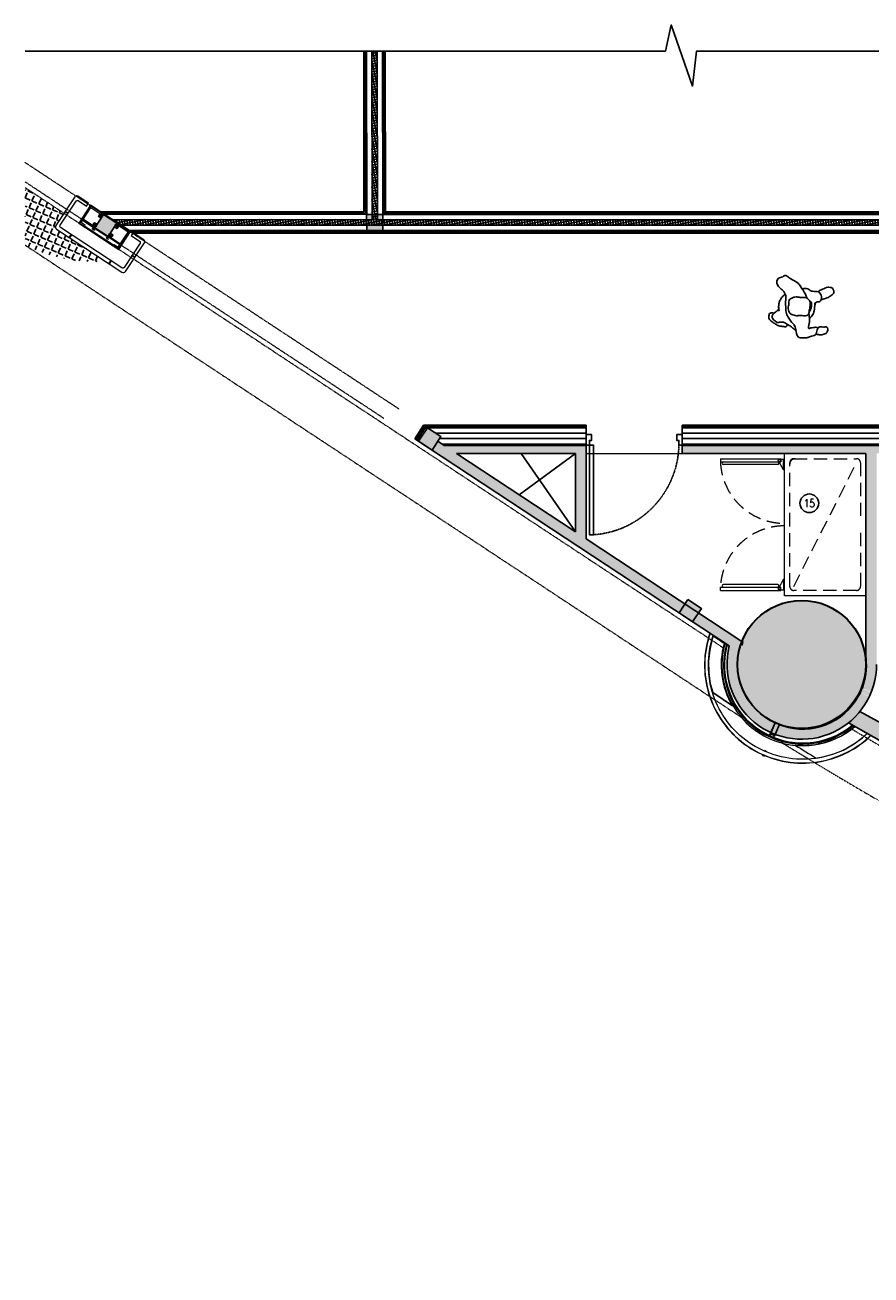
# Model space of a CAD drawing. Header units: inches. Extents: x 1703 to 137267, y -37098 to 14102.
# Tile 53 of 139: x 53009 to 60927, y 731 to 12435. Entities that reach past the tile are written whole.
import ezdxf
from ezdxf.enums import TextEntityAlignment as Align

# ---------------------------------------------------------------- set-up
doc = ezdxf.new("R2010")
doc.units = ezdxf.units.IN
doc.header["$MEASUREMENT"] = 0
for name, pattern in [('DASHED2', [0.375, 0.25, -0.125]), ('HIDDEN', [0.375, 0.25, -0.125]), ('LEVEL-F-OVERALL LAYOUT$0$HIDDEN', [0.375, 0.25, -0.125]), ('LEVEL-F-OVERALL LAYOUT$0$Hidden 2mm', [3, 2, -1]), ('LEVEL-F-OVERALL LAYOUT$0$HIDDEN2', [4.7625, 3.175, -1.5875])]:
    doc.linetypes.add(name, pattern=pattern)
for name, color, linetype, lineweight in [('1-HATCH', 8, 'Continuous', 0), ('EQ', 252, 'Continuous', 25), ('LEVEL-F-OVERALL LAYOUT$0$A-DETL', 251, 'Continuous', 15), ('LEVEL-F-OVERALL LAYOUT$0$A-EQPM', 251, 'Continuous', 5), ('LEVEL-F-OVERALL LAYOUT$0$A-WALL', 251, 'Continuous', 13), ('LEVEL-F-OVERALL LAYOUT$0$A-WALL-FULL-EXTR', 251, 'Continuous', 35), ('LEVEL-F-OVERALL LAYOUT$0$C-COLS', 251, 'Continuous', 13), ('LEVEL-F-OVERALL LAYOUT$0$electrical', 251, 'LEVEL-F-OVERALL LAYOUT$0$HIDDEN', 25), ('LEVEL-F-OVERALL LAYOUT$0$I-ANNO-DIMS', 251, 'Continuous', 18), ('LEVEL-F-OVERALL LAYOUT$0$I-ANNO-IDEN', 251, 'Continuous', 18), ('LEVEL-F-OVERALL LAYOUT$0$I-FLOR-OVHD', 251, 'LEVEL-F-OVERALL LAYOUT$0$HIDDEN', 18), ('LEVEL-F-OVERALL LAYOUT$0$I-SI COLUMNS', 251, 'Continuous', 18), ('LEVEL-F-OVERALL LAYOUT$0$I-WALL-FIXT', 251, 'Continuous', 18), ('LEVEL-F-OVERALL LAYOUT$0$ID-HIDDEN', 251, 'LEVEL-F-OVERALL LAYOUT$0$HIDDEN2', 0), ('LEVEL-F-OVERALL LAYOUT$0$P-WALL-FIXT', 251, 'Continuous', 18), ('LEVEL-F-OVERALL LAYOUT$0$TYPICAL FLOOR PLAN$0$A-DETL-MEDM', 251, 'Continuous', 20), ('PLUMBING', 4, 'Continuous', 40)]:
    doc.layers.add(name, color=color, linetype=linetype, lineweight=lineweight)
for name, color, linetype in [('AG-PEOPLE', 8, 'Continuous'), ('elevation line', 1, 'Continuous'), ('EQUIPMENT', 1, 'Continuous'), ('LEVEL-F-OVERALL LAYOUT$0$DASH1L', 251, 'LEVEL-F-OVERALL LAYOUT$0$HIDDEN'), ('LEVEL-F-OVERALL LAYOUT$0$NEW PILASTERS', 251, 'Continuous'), ('LEVEL-F-OVERALL LAYOUT$0$S-Section-Steel', 251, 'Continuous'), ('LV_CARPENTRY', 1, 'Continuous'), ('T-Tags', 140, 'Continuous')]:
    doc.layers.add(name, color=color, linetype=linetype)
doc.styles.add('SSP_Note', font='romans.shx', dxfattribs={"width": 0.8})

# ---------------------------------------------------------------- blocks, each defined once
blk = doc.blocks.new('LEVEL-F-OVERALL LAYOUT$0$A$C6C960458-flat-20')
at = {"layer": 'LEVEL-F-OVERALL LAYOUT$0$electrical'}
for points in [[(-13, 21), (-28, 38)], [(0, 27), (0, 49)], [(13, 21), (28, 38)]]:
    blk.add_lwpolyline(points, dxfattribs=at)
blk.add_lwpolyline([(-19, 0), (19, 0), (19, 7), (-19, 7)], close=True, dxfattribs=at)
blk.add_arc((0, 7, 0), 15.1, 0, 180, dxfattribs=at)
blk = doc.blocks.new('LEVEL-F-OVERALL LAYOUT$0$PILASTER TYPE-1')
at = {"layer": 'LEVEL-F-OVERALL LAYOUT$0$DASH1L'}
for points in [[(746860, -58405), (746890, -58405), (746890, -58375), (746860, -58375)], [(747070, -58405), (747040, -58405), (747040, -58375), (747070, -58375)], [(746860, -58475), (746890, -58475), (746890, -58505), (746860, -58505)], [(747070, -58475), (747040, -58475), (747040, -58505), (747070, -58505)]]:
    blk.add_lwpolyline(points, close=True, dxfattribs=at)
for points in [[(746890, -58405), (746860, -58375)], [(746860, -58405), (746890, -58375)], [(746864, -58390), (746860, -58386), (746860, -58394), (746864, -58390), (746899, -58390)], [(746875, -58401), (746871, -58405), (746879, -58405), (746875, -58401), (746875, -58365)], [(747066, -58390), (747070, -58386), (747070, -58394), (747066, -58390), (747031, -58390)], [(747040, -58405), (747070, -58375)], [(747070, -58405), (747040, -58375)], [(747055, -58401), (747059, -58405), (747051, -58405), (747055, -58401), (747055, -58365)], [(746890, -58475), (746860, -58505)], [(746860, -58475), (746890, -58505)], [(746864, -58490), (746860, -58494), (746860, -58486), (746864, -58490), (746899, -58490)], [(746875, -58479), (746871, -58475), (746879, -58475), (746875, -58479), (746875, -58511)], [(747066, -58490), (747070, -58494), (747070, -58486), (747066, -58490), (747031, -58490)], [(747040, -58475), (747070, -58505)], [(747070, -58475), (747040, -58505)], [(747055, -58479), (747059, -58475), (747051, -58475), (747055, -58479), (747055, -58511)]]:
    blk.add_lwpolyline(points, dxfattribs=at)
at = {"layer": 'LEVEL-F-OVERALL LAYOUT$0$I-WALL-FIXT', "ltscale": 0.25}
for points in [[(746740, -58368), (746739, -58368), (746739, -58358), (746749, -58358), (746749, -58359), (746740, -58359)], [(747190, -58368), (747191, -58368), (747191, -58358), (747181, -58358), (747181, -58359), (747190, -58359)], [(746740, -58550), (746739, -58550), (746739, -58560), (746749, -58560), (746749, -58559), (746740, -58559)], [(746799, -58560), (746809, -58560), (746809, -58559), (746805, -58559), (746805, -58552), (746804, -58552), (746804, -58559), (746799, -58559)], [(747131, -58560), (747121, -58560), (747121, -58559), (747126, -58559), (747126, -58552), (747127, -58552), (747127, -58559), (747131, -58559)], [(747190, -58550), (747191, -58550), (747191, -58560), (747181, -58560), (747181, -58559), (747190, -58559)]]:
    blk.add_lwpolyline(points, close=True, dxfattribs=at)
at = {"layer": 'LEVEL-F-OVERALL LAYOUT$0$P-WALL-FIXT', "ltscale": 0.25}
for points in [[(746890, -58363), (746744, -58363), (746744, -58555), (746804, -58555), (746804, -58549), (746804, -58543), (746756, -58543), (746756, -58375), (746890, -58375)], [(747040, -58363), (747186, -58363), (747186, -58555), (747127, -58555), (747127, -58549), (747127, -58543), (747174, -58543), (747174, -58375), (747040, -58375)], [(746756, -58517), (746890, -58517), (746890, -58505), (746756, -58505)], [(746890, -58517), (747040, -58517), (747040, -58513), (746890, -58513)], [(747174, -58517), (747040, -58517), (747040, -58505), (747174, -58505)]]:
    blk.add_lwpolyline(points, close=True, dxfattribs=at)
for points in [[(746756, -58375), (746744, -58363)], [(747174, -58375), (747186, -58363)], [(746756, -58543), (746744, -58555)], [(747174, -58543), (747186, -58555)]]:
    blk.add_lwpolyline(points, dxfattribs=at)
at = {"layer": 'LEVEL-F-OVERALL LAYOUT$0$TYPICAL FLOOR PLAN$0$A-DETL-MEDM'}
for points in [[(747127, -58559), (747190, -58559), (747190, -58359), (746740, -58359), (746740, -58559), (746804, -58559)], [(747127, -58555), (747186, -58555), (747186, -58363), (746744, -58363), (746744, -58555), (746804, -58555)]]:
    blk.add_lwpolyline(points, dxfattribs=at)
blk.add_lwpolyline([(746805, -58559), (747126, -58559), (747126, -58554), (746805, -58554)], close=True, dxfattribs=at)
at = {"layer": 'LEVEL-F-OVERALL LAYOUT$0$ID-HIDDEN', "yscale": 0.5, "zscale": 0.5, "rotation": 180}
for p, xscale in [((746887, -58517), 0.5), ((747043, -58517), -0.5)]:
    blk.add_blockref('LEVEL-F-OVERALL LAYOUT$0$A$C6C960458-flat-20', p, dxfattribs=dict(at, xscale=xscale))
blk = doc.blocks.new('LEVEL-F-OVERALL LAYOUT$0$asdasd')
at = {"layer": 'LEVEL-F-OVERALL LAYOUT$0$I-ANNO-IDEN', "ltscale": 0.2}
h = blk.add_hatch(dxfattribs=at)
h.set_pattern_fill('ANSI31', color=256, scale=0.5, angle=90)
h.set_pattern_definition([(135, (238470.705, -770649.1086), (-1.122532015, -1.122532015), [])])
h.paths.add_polyline_path([(555404, -56750), (555404, -56755), (555436, -56755), (555436, -56750)])
h = blk.add_hatch(dxfattribs=at)
h.set_pattern_fill('ANSI31', color=256, scale=0.5, angle=90)
h.set_pattern_definition([(135, (239220.705, -770649.1086), (-1.122532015, -1.122532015), [])])
h.paths.add_polyline_path([(556154, -56750), (556154, -56755), (556186, -56755), (556186, -56750)])
h = blk.add_hatch(dxfattribs=at)
h.set_pattern_fill('ANSI31', color=256, scale=0.5)
h.set_pattern_definition([(45, (-158324.3988, 260029.7303), (-1.122532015, 1.122532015), [])])
h.paths.add_polyline_path([(555575, -56903), (555570, -56903), (555570, -56935), (555575, -56935)])
h = blk.add_hatch(dxfattribs=at)
h.set_pattern_fill('ANSI31', color=256, scale=0.5)
h.set_pattern_definition([(45, (-157879.3988, 260029.7301), (-1.122532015, 1.122532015), [])])
h.paths.add_polyline_path([(556020, -56903), (556015, -56903), (556015, -56935), (556020, -56935)])
at = {"layer": 'LEVEL-F-OVERALL LAYOUT$0$I-ANNO-IDEN'}
blk.add_lwpolyline([(555545, -56601), (555545, -56569), (555424, -56569, 0.414214), (555404, -56589), (555404, -56910, 0.414214), (555429, -56935), (556161, -56935, 0.414214), (556186, -56910), (556186, -56589, 0.414214), (556166, -56569), (556045, -56569), (556045, -56601), (556139, -56601, -0.414214), (556154, -56616), (556154, -56888, -0.414214), (556139, -56903), (555451, -56903, -0.414214), (555436, -56888), (555436, -56616, -0.414214), (555451, -56601)], format="xyb", close=True, dxfattribs=at)
for points in [[(555404, -56755), (555404, -56750), (555436, -56750), (555436, -56755)], [(556154, -56755), (556154, -56750), (556186, -56750), (556186, -56755)], [(555570, -56903), (555575, -56903), (555575, -56935), (555570, -56935)], [(556015, -56903), (556020, -56903), (556020, -56935), (556015, -56935)]]:
    blk.add_lwpolyline(points, close=True, dxfattribs=at)
blk = doc.blocks.new('LEVEL-F-OVERALL LAYOUT$0$CENTER')
at = {"layer": 'LEVEL-F-OVERALL LAYOUT$0$I-SI COLUMNS'}
blk.add_lwpolyline([(2201960, -13929), (2202110, -13929), (2202110, -13779), (2201960, -13779)], close=True, dxfattribs=at)
at = {"rotation": 180}
blk.add_blockref('LEVEL-F-OVERALL LAYOUT$0$asdasd', (2757830, -70507), dxfattribs=at)
at = {"layer": 'LEVEL-F-OVERALL LAYOUT$0$I-SI COLUMNS', "rotation": 180}
blk.add_blockref('LEVEL-F-OVERALL LAYOUT$0$PILASTER TYPE-1', (2949000, -72292), dxfattribs=at)
blk = doc.blocks.new('LEVEL-F-OVERALL LAYOUT$0$SHS150x5')
at = {"layer": 'LEVEL-F-OVERALL LAYOUT$0$S-Section-Steel'}
h = blk.add_hatch(color=256, dxfattribs=at)
h.dxf.hatch_style = 1
h.paths.add_polyline_path([(322740, -171646), (322890, -171646), (322890, -171796), (322740, -171796)])
blk.add_lwpolyline([(322740, -171646), (322890, -171646), (322890, -171796), (322740, -171796)], close=True, dxfattribs=at)
blk = doc.blocks.new('LEVEL-F-OVERALL LAYOUT$0$150x150')
blk.add_blockref('LEVEL-F-OVERALL LAYOUT$0$SHS150x5', (-322815, 171721))
blk = doc.blocks.new('700-Door1-flat-1')
at = {"color": 8, "linetype": 'HIDDEN', "ltscale": 7}
blk.add_arc((76, -9), 860, 271.3586, 355.9392, dxfattribs=at)
at = {"layer": 'LV_CARPENTRY'}
for p, q in [((-4, 0), (96, 0)), ((-4, -900), (96, -900))]:
    blk.add_line(p, q, dxfattribs=at)
for points in [[(-4, 0), (-4, 0), (-4, 0), (-4, 0), (-4, -51), (50, -51), (50, -32), (96, -32), (96, 0), (96, 0), (96, 0), (96, 0)], [(-4, -900), (-4, -900), (-4, -900), (-4, -900), (-4, -849), (50, -849), (50, -869), (96, -869), (96, -900), (96, -900), (96, -900), (96, -900)]]:
    blk.add_lwpolyline(points, dxfattribs=at)
blk.add_lwpolyline([(96, -32), (933, -32), (933, -70), (96, -70)], close=True, dxfattribs=at)
blk = doc.blocks.new('2')
at = {"layer": 'AG-PEOPLE'}
for points, knots in [([(71, 238), (67, 245), (62, 261), (71, 279), (101, 286), (130, 282), (155, 241), (175, 213), (189, 179), (189, 150), (198, 115), (178, 110), (171, 108)], [0, 0, 0, 0, 0.266937, 0.494614, 0.786927, 1.075372, 1.440864, 1.773107, 2.093708, 2.397184, 2.697126, 2.957017, 2.957017, 2.957017, 2.957017]), ([(66, 234), (69, 236), (80, 246), (99, 259), (131, 240), (140, 221), (158, 206), (149, 176), (150, 156), (152, 136), (168, 117), (182, 81), (204, 56), (220, 36), (228, 27)], [1.870954, 1.870954, 1.870954, 1.870954, 1.977834, 2.265109, 2.576272, 2.829929, 3.077572, 3.367744, 3.617763, 3.854225, 4.123357, 4.459797, 4.777972, 5.114063, 5.114063, 5.114063, 5.114063]), ([(65, -91), (75, -93), (110, -98), (135, -103), (200, -84), (206, -100), (197, -112), (196, -139), (193, -149), (192, -156), (192, -163), (192, -183), (218, -170), (272, -166), (275, -107), (294, -85), (294, -38), (297, 15), (215, 27), (172, 42), (149, 73), (112, 94), (69, 125), (19, 125), (-45, 132), (-97, 121), (-148, 154), (-157, 174), (-183, 199), (-220, 222), (-268, 205), (-270, 160), (-296, 137), (-274, 111), (-256, 87), (-220, 10), (-186, -7), (-122, -55), (-94, -65), (-81, -68)], [10.665188, 10.665188, 10.665188, 10.665188, 10.802703, 11.191566, 11.606399, 11.776006, 11.978618, 12.256061, 12.488742, 12.488742, 12.488742, 12.740089, 12.991435, 13.376284, 13.761651, 14.053707, 14.422812, 14.786772, 15.253081, 15.625931, 15.952633, 16.310613, 16.702485, 17.08851, 17.525314, 17.92351, 18.32656, 18.584386, 18.906127, 19.263294, 19.614228, 19.966393, 20.257206, 20.539732, 20.855645, 21.34378, 21.697005, 22.189249, 22.479505, 22.479505, 22.479505, 22.479505]), ([(-114, 135), (-105, 144), (-86, 162), (-53, 184), (-32, 190), (-10, 193), (12, 194), (36, 191), (48, 189)], [0, 0, 0, 0, 0.342862, 0.691255, 0.97865, 0.97865, 1.29305, 1.621115, 1.621115, 1.621115, 1.621115]), ([(28, 192), (35, 197), (48, 208), (61, 225), (66, 234)], [0, 0, 0, 0, 0.2766294, 0.5824363, 0.5824363, 0.5824363, 0.5824363]), ([(-74, 77), (-82, 59), (-93, 42), (-84, -6), (-85, -54), (-79, -78), (-48, -104), (2, -101), (45, -92), (80, -92), (90, -49), (81, -10), (92, 25), (77, 68), (65, 95), (5, 108), (-10, 97), (-64, 101), (-71, 82), (-74, 77)], [0, 0, 0, 0, 0.568517, 0.945458, 1.326204, 1.591529, 1.920082, 2.304807, 2.673077, 2.967234, 3.302401, 3.651861, 3.976816, 4.336056, 4.633447, 5.034051, 5.29517, 5.655955, 5.819131, 5.819131, 5.819131, 5.819131]), ([(-165, -23), (-171, -41), (-172, -79), (-145, -102), (-145, -122), (-142, -149), (-146, -177), (-128, -189), (-110, -204), (-81, -210), (-42, -195), (-50, -160), (-32, -150), (-29, -138)], [0, 0, 0, 0, 0.403004, 0.710775, 0.943455, 1.233246, 1.509456, 1.746225, 2.01355, 2.30291, 2.6384, 2.968208, 3.201621, 3.201621, 3.201621, 3.201621]), ([(-57, -94), (-54, -99), (-47, -112), (-20, -114), (21, -113), (40, -100), (49, -93)], [0, 0, 0, 0, 0.23178, 0.509813, 0.857001, 1.17269, 1.17269, 1.17269, 1.17269]), ([(109, -98), (99, -110), (73, -130), (52, -140), (4, -142), (-18, -146), (-23, -147)], [-4.319044, -4.319044, -4.319044, -4.319044, -3.943491, -3.675772, -3.309852, -3.201621, -3.201621, -3.201621, -3.201621]), ([(-142, -175), (-147, -180), (-158, -189), (-175, -239), (-189, -259), (-182, -304), (-173, -311), (-142, -328), (-112, -306), (-89, -269), (-73, -221), (-69, -209), (-67, -204)], [0, 0, 0, 0, 0.2512, 0.637992, 0.922629, 1.270622, 1.456964, 1.757803, 2.075219, 2.442057, 2.827812, 3.06136, 3.06136, 3.06136, 3.06136]), ([(197, -177), (192, -185), (184, -202), (190, -229), (187, -246), (186, -265), (207, -273), (231, -269), (250, -255), (254, -235), (262, -217), (261, -191), (258, -172), (255, -162)], [0, 0, 0, 0, 0.286296, 0.567588, 0.795847, 1.015821, 1.25418, 1.524393, 1.778717, 2.021391, 2.258013, 2.533748, 2.836342, 2.836342, 2.836342, 2.836342])]:
    blk.add_open_spline(points, degree=3, knots=knots, dxfattribs=at)
blk.add_open_spline([(-23, -147), (-26, -148), (-30, -149), (-34, -149)], degree=3, dxfattribs=at)
blk = doc.blocks.new('*U26')
at = {"layer": 'T-Tags'}
blk.add_circle((0, 0), 2.5, dxfattribs=at)
at = {"layer": 'T-Tags', "style": 'SSP_Note', "width": 0.8}
blk.add_attdef('No.', text='', height=1.8, dxfattribs=at).set_placement((0, 0), align=Align.MIDDLE_CENTER)
blk = doc.blocks.new('A$Cbd858f35')
at = {"layer": 'EQ', "lineweight": 5}
for p, q in [((50, 1361), (50, 795)), ((50, 1361), (80, 1361)), ((50, 1361), (50, 795)), ((80, 1361), (80, 795)), ((80, 1361), (80, 795)), ((105, 825), (105, 1332)), ((105, 825), (105, 1332)), ((1229, 825), (1229, 1332)), ((1229, 825), (1229, 1332)), ((1254, 1361), (1254, 795)), ((1284, 1361), (1254, 1361)), ((1254, 1361), (1254, 795)), ((1284, 1361), (1284, 795)), ((1284, 1361), (1284, 795)), ((50, 795), (80, 795)), ((55, 810), (55, 762)), ((155, 772), (55, 772)), ((155, 772), (70, 818)), ((155, 772), (155, 762)), ((1179, 772), (1264, 818)), ((1179, 772), (1279, 772)), ((1179, 772), (1179, 762)), ((1284, 795), (1254, 795)), ((1279, 810), (1279, 762))]:
    blk.add_line(p, q, dxfattribs=at)
at = {"layer": 'EQ', "linetype": 'DASHED2', "lineweight": 5, "ltscale": 500}
blk.add_line((88, 674), (1246, 88), dxfattribs=at)
at = {"layer": 'EQ', "lineweight": 5}
blk.add_lwpolyline([(1334, 0), (0, 0), (0, 762), (1334, 762)], close=True, dxfattribs=at)
at = {"layer": 'EQ', "linetype": 'DASHED2', "lineweight": 5, "ltscale": 500}
blk.add_lwpolyline([(589, 50), (88, 50, -0.414214), (50, 88), (50, 674, -0.414214), (88, 712), (1246, 712, -0.414214), (1284, 674), (1284, 88, -0.414214), (1246, 50), (749, 50)], format="xyb", dxfattribs=at)
at = {"layer": 'EQ', "lineweight": 5}
for centre in [(65, 810), (1269, 810)]:
    blk.add_circle(centre, 10, dxfattribs=at)
at = {"layer": 'EQ', "linetype": 'DASHED2', "lineweight": 5, "ltscale": 500}
for centre, radius, start, end in [((55, 762), 600, 0, 87.612), ((55, 762), 600, 0, 87.612), ((1279, 762), 600, 92.388, 180), ((1279, 762), 600, 92.388, 180), ((1234, 662), 50, 0, 90)]:
    blk.add_arc(centre, radius, start, end, dxfattribs=at)
at = {"layer": 'EQ', "lineweight": 5}
for centre, start, end in [((93, 1332), 0, 180), ((1241, 1332), 0, 180), ((93, 825), 180, 0), ((1241, 825), 180, 0)]:
    blk.add_arc(centre, 12.5, start, end, dxfattribs=at)

msp = doc.modelspace()

# ---------------------------------------------------------------- hatches: boundary and pattern name
at = {"layer": 'EQUIPMENT'}
h = msp.add_hatch(color=253, dxfattribs=at)
h.dxf.hatch_style = 1
h.paths.add_polyline_path([(58260.3, 8499.4), (56933.3, 8499.4), (56873.4, 8538.9), (56818.4, 8455.5), (59131.7, 6930.1), (59186.7, 7013.6), (59107.8, 7065.6), (59079.2, 7065.6), (59079.2, 7084.5), (58260.3, 7624.4)])
h.paths.add_polyline_path([(58161.2, 8424.4), (58160.3, 8423.8), (58160.3, 7690.4), (57047, 8424.4)], flags=16)
h.paths.add_polyline_path([(60979.2, 8424.4), (65273.4, 8424.4), (65273.4, 8161.9), (65679.7, 8161.9), (65679.7, 8286.9), (67829.7, 8286.9), (67829.7, 8161.9), (68235.9, 8161.9), (68235.9, 8499.4), (59160.3, 8499.4), (59160.3, 8424.4), (60879.2, 8424.4), (60879.2, 6540, -0.1214611), (60857.1, 6253.6, -0.0032015), (60854.7, 6246.3), (60849.9, 6223.2), (60929.5, 6188.7, 0.0950104), (60979.2, 6447.6)])
h.paths.add_polyline_path([(59311.9, 6931), (59256.9, 6847.5), (59600.9, 6620.7, 0.3631993), (59989.2, 5810.5), (60026.8, 5897.4), (60000.8, 5915.6), (60001.1, 5916, -0.2791405), (59679.2, 6447.6, -0.0918734), (59719, 6662.6)])
h.paths.add_polyline_path([(60067.5, 5883), (60088.9, 5878.6, -0.0310002), (60020, 5906.5), (60030.7, 5898.9), (59992, 5809.3, 0.0142882), (60028.9, 5793.9)])
h.paths.add_polyline_path([(60715.8, 5900.4, -0.0007859), (60624.8, 5957.1, -0.2331542), (60100.5, 5874.8), (60100.1, 5872.6), (60069.1, 5879.1), (60031.7, 5792.8, 0.2646345)])
h.paths.add_polyline_path([(60911.1, 6146.5), (60831.6, 6180.9), (60813.4, 6154.9), (60810.5, 6157.1), (60828.9, 6183.2, 0.0091575), (60838, 6203.2, 0.0091575), (60846.3, 6223.6), (60852.8, 6254.9), (60856.3, 6254.2), (60854.7, 6246.3, 0.0032015), (60857.1, 6253.6, 0.1214611), (60879.2, 6540), (60879.2, 6447.6, -0.2439077), (60624.8, 5957.1, 0.0007859), (60715.8, 5900.4, 0.1136696)])
h.paths.add_polyline_path([(60845.6, 6221.7, -0.008345), (60838, 6203.2, -0.008345), (60829.7, 6185), (60912.4, 6149.2, 0.0142883), (60928.4, 6185.9)])
h = msp.add_hatch(color=253, dxfattribs=at)
h.dxf.hatch_style = 1
h.paths.add_polyline_path([(60823.1, 6007, -0.0541736), (60715.8, 5900.4), (61059.9, 5707.3), (61131.5, 5837.6)])
at = {"layer": 'LEVEL-F-OVERALL LAYOUT$0$A-WALL-FULL-EXTR', "lineweight": -2}
h = msp.add_hatch(dxfattribs=at)
h.set_pattern_fill('ANSI37', color=2, scale=7.5, angle=326.6)
h.set_pattern_definition([(11.6, (-844391.863, 630630.54), (-4.788168, 23.32613563), []), (101.6, (-844391.863, 630630.54), (-23.32613563, -4.788168), [])])
edge = h.paths.add_edge_path()
edge.add_line((65206.8, 10561.9), (53903.5, 10561.9))
edge.add_line((53903.5, 10561.9), (53829.7, 10612.1))
edge.add_line((53829.7, 10612.1), (56256.6, 10614.9))
edge.add_line((56256.6, 10614.9), (56254.9, 12189.3))
edge.add_line((56254.9, 12189.3), (56305.5, 12189.3))
edge.add_line((56305.5, 12189.3), (56306.6, 10612))
edge.add_line((56306.6, 10612), (62261.1, 10612))
edge.add_line((62261.1, 10612), (62258.7, 12189.3))
edge.add_line((62258.7, 12189.3), (62306.2, 12189.3))
edge.add_line((62306.2, 12189.3), (62308.4, 10612))
edge.add_line((62308.4, 10612), (65206.6, 10612))
edge.add_line((65206.6, 10612), (65206.6, 10561.9))
at = {"layer": 'LEVEL-F-OVERALL LAYOUT$0$C-COLS', "lineweight": 5}
msp.add_hatch(color=251, dxfattribs=at).paths.add_polyline_path([(60022.8, 5905.2), (60102.6, 5874.2), (60186, 5854.9), (60271.3, 5847.7), (60356.7, 5852.6), (60440.6, 5869.7), (60521.2, 5898.6), (60596.9, 5938.6), (60667.4, 5990.3), (60727.4, 6048.7), (60779.6, 6116.6), (60821.6, 6191.2), (60852.6, 6271), (60871.9, 6354.4), (60879.1, 6439.8), (60874.2, 6525.1), (60857.1, 6609), (60828.2, 6689.6), (60788.2, 6765.3), (60737.8, 6834.5), (60678.1, 6895.8), (60610.2, 6948), (60535.6, 6990), (60455.8, 7021), (60372.4, 7040.3), (60275.8, 7046.9), (60186.6, 7039.5), (60117.8, 7025.5), (60037.2, 6996.6), (59961.5, 6956.6), (59892.3, 6906.2), (59831, 6846.5), (59778.8, 6778.6), (59736.8, 6704), (59705.8, 6624.2), (59686.5, 6540.8), (59679.3, 6455.5), (59684.2, 6370.1), (59701.3, 6286.2), (59730.2, 6205.6), (59770.2, 6129.9), (59820.6, 6060.7), (59880.3, 5999.4), (59948.2, 5947.2)], flags=0)
at = {"layer": 'LEVEL-F-OVERALL LAYOUT$0$DASH1L', "true_color": 0x1268a1}
h = msp.add_hatch(dxfattribs=at)
h.set_pattern_fill('ANGLE', color=144, scale=10, angle=336.6)
h.set_pattern_definition([(336.6, (-811167.56, 707407.38), (27.74078, 64.1051606), [50.8, -19.05]), (66.6, (-811167.56, 707407.38), (-64.1051606, 27.74078), [50.8, -19.05])])
edge = h.paths.add_edge_path()
edge.add_line((53759.4, 10223.3), (53304.4, 10523.4))
edge.add_arc((53318.1, 10544.2), 25, 146.6, 236.59941, ccw=False)
edge.add_line((53297.3, 10558), (53373.2, 10673.2))
edge.add_line((53373.2, 10673.2), (53009, 10913.4))
edge.add_line((53009, 10913.4), (53009, 10374.9))
edge.add_arc((53659.9, 11664.6), 1444.7, 243.21889, 273.94804)

# ---------------------------------------------------------------- linework, layer by layer
at = {"color": 6, "linetype": 'Continuous', "ltscale": 0.25}
msp.add_lwpolyline([(74333.5, 12189.3), (59294.6, 12190.5), (59255.6, 11862.4), (59058.3, 12435.1), (59002.3, 12189.3), (53009, 12189.3)], dxfattribs=at)
at = {"color": 6}
msp.add_lwpolyline([(54023.6, 10486.9), (53713.8, 10687)], dxfattribs=at)
at = {"color": 1}
msp.add_lwpolyline([(59445.3, 6184.1), (59423.4, 6266.6), (59408.6, 6371.5), (59406.6, 6477.5), (59417.3, 6583), (59440.5, 6686.4), (59450.5, 6714.4, 0.0009035), (59554.7, 6645.7, 0.2027638), (59631.8, 6061.3)], format="xyb", close=True, dxfattribs=at)
at = {"layer": '1-HATCH'}
msp.add_line((58260.3, 8424.4), (59160.3, 8424.4), dxfattribs=at)
at = {"layer": 'elevation line', "ltscale": 0.25}
for points in [[(58161.2, 8424.4), (57635.3, 8036.6)], [(58160.3, 7690.4), (57653.7, 8424.4)]]:
    msp.add_lwpolyline(points, dxfattribs=at)
at = {"layer": 'LEVEL-F-OVERALL LAYOUT$0$A-DETL', "linetype": 'LEVEL-F-OVERALL LAYOUT$0$Hidden 2mm', "lineweight": 15}
for p, q in [((53744.4, 10662), (53009, 11147)), ((53009, 10967.3), (56366.5, 8753.4)), ((56206.6, 10663.8), (53758.1, 10662)), ((56509, 8839.1), (53971.9, 10512)), ((58260.3, 8661.9), (56785, 8661.9)), ((68235.9, 8661.9), (59160.3, 8661.9)), ((56914.4, 8511.9), (58260.3, 8511.9)), ((59160.3, 8511.9), (67009.6, 8511.9))]:
    msp.add_line(p, q, dxfattribs=at)
at = {"layer": 'LEVEL-F-OVERALL LAYOUT$0$A-EQPM', "color": 9}
for p, q in [((59718.3, 6628.8), (59724.8, 6659.9)), ((59721.8, 6628.2), (59718.3, 6628.8)), ((59728.7, 6661.4), (59721.8, 6628.2))]:
    msp.add_line(p, q, dxfattribs=at)
at = {"layer": 'LEVEL-F-OVERALL LAYOUT$0$A-EQPM', "color": 1, "lineweight": 5}
for p, q in [((60852.8, 6254.9), (60845.9, 6221.6)), ((60849.9, 6223.2), (60856.3, 6254.2)), ((60856.3, 6254.2), (60852.8, 6254.9)), ((60830, 6184.9), (60810.5, 6157.1)), ((60810.5, 6157.1), (60813.4, 6154.9)), ((60813.4, 6154.9), (60831.6, 6180.9)), ((59980.7, 5790.7), (60026.8, 5897.4)), ((60030.7, 5898.9), (59983.4, 5789.5)), ((60000.8, 5915.6), (60003, 5918.4)), ((60026.8, 5897.4), (60000.8, 5915.6)), ((60003, 5918.4), (60030.7, 5898.9)), ((60020.1, 5773.7), (60067.5, 5883)), ((60069.1, 5879.1), (60022.9, 5772.5)), ((60067.5, 5883), (60100.7, 5876.1)), ((60100.1, 5872.6), (60069.1, 5879.1)), ((60100.7, 5876.1), (60100.1, 5872.6)), ((59979.2, 5779.8), (59986.9, 5797.6)), ((59983.4, 5789.5), (59980.7, 5790.7)), ((59988, 5795), (59981.6, 5780.3)), ((59981.6, 5780.3), (60014.7, 5766)), ((59986.9, 5797.6), (60023.6, 5781.7)), ((60007.7, 5766.8), (59986.9, 5775.8)), ((60021, 5780.7), (59988, 5795)), ((59991.4, 5773.9), (60007.7, 5766.8)), ((60014.7, 5766), (60021, 5780.7)), ((60023.6, 5781.7), (60015.9, 5763.9)), ((60022.9, 5772.5), (60020.1, 5773.7)), ((59930.5, 5635.8), (59933.3, 5642.4)), ((59947.1, 5636.4), (59933.3, 5642.4)), ((59947.1, 5636.4), (59944.3, 5629.9)), ((59912.7, 5594.7), (59915.8, 5601.9)), ((59912.7, 5594.7), (59926.5, 5588.7)), ((59929.6, 5595.9), (59926.5, 5588.7))]:
    msp.add_line(p, q, dxfattribs=at)
at = {"layer": 'LEVEL-F-OVERALL LAYOUT$0$A-EQPM', "color": 1, "lineweight": 5, "flags": 128}
for points in [[(59419, 6740.6), (59409.6, 6712.3), (59399.5, 6676.9), (59390.8, 6641.3), (59383.5, 6605.2), (59377.7, 6569), (59373.4, 6532.5), (59370.4, 6495.9), (59369, 6459.2), (59369, 6422.4), (59370.5, 6385.7), (59373.5, 6349.1), (59377.9, 6312.6), (59383.8, 6276.4), (59391.1, 6240.4), (59399.9, 6204.7), (59410.1, 6169.4), (59421.7, 6134.5), (59434.6, 6100.2), (59449, 6066.3), (59464.6, 6033.1), (59481.6, 6000.5), (59499.9, 5968.7), (59519.4, 5937.6), (59540.2, 5907.2), (59562.2, 5877.8), (59585.3, 5849.3), (59609.5, 5821.7), (59634.9, 5795), (59661.3, 5769.5), (59688.6, 5745), (59717, 5721.6), (59746.2, 5699.4), (59776.3, 5678.3), (59807.2, 5658.5), (59838.9, 5639.9), (59871.4, 5622.6), (59904.4, 5606.6), (59922.6, 5598.6)], [(59421.2, 6739.2), (59412, 6711.5), (59401.9, 6676.3), (59393.3, 6640.7), (59386, 6604.8), (59380.2, 6568.6), (59375.8, 6532.2), (59372.9, 6495.7), (59371.5, 6459.1), (59371.5, 6422.5), (59373, 6385.9), (59376, 6349.4), (59380.4, 6313), (59386.3, 6276.8), (59393.6, 6240.9), (59402.3, 6205.3), (59412.5, 6170.1), (59424, 6135.4), (59437, 6101.1), (59451.2, 6067.3), (59466.9, 6034.2), (59483.8, 6001.7), (59502.1, 5970), (59521.5, 5938.9), (59542.2, 5908.7), (59564.2, 5879.3), (59587.2, 5850.9), (59611.4, 5823.3), (59636.7, 5796.8), (59663, 5771.3), (59690.3, 5746.9), (59718.5, 5723.5), (59747.7, 5701.4), (59777.7, 5680.4), (59808.6, 5660.6), (59840.2, 5642.1), (59872.5, 5624.8), (59905.5, 5608.9), (59923.5, 5600.9)], [(59937.3, 5632.5), (59905.2, 5647.2), (59873.7, 5663.1), (59842.9, 5680.3), (59812.8, 5698.6), (59783.5, 5718.2), (59755, 5738.9), (59727.3, 5760.8), (59700.5, 5783.7), (59674.7, 5807.7), (59649.8, 5832.7), (59626, 5858.7), (59603.2, 5885.6), (59581.5, 5913.4), (59561, 5942.1), (59541.6, 5971.5), (59523.4, 6001.7), (59506.4, 6032.6), (59490.7, 6064.2), (59476.2, 6096.3), (59463.1, 6129), (59451.3, 6162.2), (59440.8, 6195.9), (59431.6, 6229.9), (59423.8, 6264.3), (59417.4, 6299), (59412.4, 6333.9), (59408.8, 6369), (59406.6, 6404.2), (59405.8, 6439.4), (59406.5, 6474.7), (59408.5, 6509.9), (59411.9, 6545), (59416.8, 6579.9), (59423, 6614.6), (59430.6, 6649), (59439.6, 6683.1), (59449.9, 6716.8), (59450.9, 6719.6)], [(59922.6, 5598.6), (59956.6, 5584.7), (59991.1, 5572.1), (60026.1, 5561), (60061.5, 5551.2), (60097.3, 5542.9), (60133.4, 5536), (60169.7, 5530.6), (60206.2, 5526.6), (60242.9, 5524.1), (60279.6, 5523.1), (60316.3, 5523.5), (60353, 5525.4), (60389.6, 5528.7), (60426, 5533.6), (60462.2, 5539.8), (60498.2, 5547.5), (60533.7, 5556.7), (60568.9, 5567.3), (60603.7, 5579.2), (60637.9, 5592.6), (60671.6, 5607.3), (60704.6, 5623.3), (60737, 5640.6), (60768.7, 5659.2), (60799.6, 5679.1), (60829.6, 5700.2), (60858.9, 5722.5), (60887.2, 5745.9), (60914.5, 5770.5), (60926.5, 5782.2)], [(59923.5, 5600.9), (59957.5, 5587), (59991.9, 5574.5), (60026.8, 5563.4), (60062.1, 5553.6), (60097.8, 5545.3), (60133.8, 5538.5), (60170, 5533.1), (60206.5, 5529.1), (60243, 5526.6), (60279.6, 5525.6), (60316.3, 5526), (60352.9, 5527.9), (60389.3, 5531.2), (60425.7, 5536), (60461.8, 5542.3), (60497.6, 5550), (60533.1, 5559.1), (60568.2, 5569.6), (60602.8, 5581.6), (60636.9, 5594.9), (60670.5, 5609.5), (60703.5, 5625.5), (60735.8, 5642.8), (60767.4, 5661.4), (60798.2, 5681.2), (60828.2, 5702.2), (60857.3, 5724.5), (60885.5, 5747.8), (60912.8, 5772.3), (60924.2, 5783.4)], [(60892.8, 5801.1), (60877.3, 5786.5), (60850.6, 5763.5), (60823, 5741.5), (60794.6, 5720.6), (60765.4, 5700.9), (60735.4, 5682.4), (60704.7, 5665.1), (60673.3, 5649), (60641.3, 5634.2), (60608.7, 5620.7), (60575.6, 5608.5), (60542.1, 5597.6), (60508.1, 5588.1), (60473.8, 5580), (60439.2, 5573.2), (60404.4, 5567.8), (60369.4, 5563.8), (60334.2, 5561.3), (60299, 5560.1), (60263.7, 5560.3), (60228.5, 5562), (60193.4, 5565), (60158.4, 5569.5), (60123.6, 5575.4), (60089.1, 5582.6), (60054.9, 5591.2), (60021.1, 5601.2), (59987.7, 5612.5), (59954.8, 5625.2), (59937.3, 5632.5)]]:
    msp.add_lwpolyline(points, dxfattribs=at)
at = {"layer": 'LEVEL-F-OVERALL LAYOUT$0$A-EQPM', "color": 1, "lineweight": 5}
msp.add_lwpolyline([(60776.4, 5866.4, -0.2009923), (60220.5, 5689.5, 0.0016282), (60415, 5570.9), (60468, 5578.7), (60570.2, 5606.7), (60668.4, 5646.6), (60761.1, 5698.1), (60846.9, 5760.4), (60891.5, 5801.8)], format="xyb", dxfattribs=at)
for radius, start, end in [(755, 164.19883, 246.6), (740, 164.5676, 246.6), (755, 246.6, 310.3781), (740, 246.6, 309.94738)]:
    msp.add_arc((60287.3, 6441.5), radius, start, end, dxfattribs=at)
at = {"layer": 'LEVEL-F-OVERALL LAYOUT$0$A-EQPM', "color": 253, "lineweight": 5}
for start, end in [(341.74635, 9.4475), (331.91419, 336.6), (336.6, 341.28581), (251.7614, 331.45365), (237.74661, 241.4427), (247.9892, 250.48527)]:
    msp.add_arc((60287.3, 6441.5), 600, start, end, dxfattribs=at)
at = {"layer": 'LEVEL-F-OVERALL LAYOUT$0$A-WALL', "color": 3, "lineweight": 25}
for p, q in [((56739.8, 8686.9), (56657.2, 8561.7)), ((58260.3, 8424.4), (58260.3, 8686.9)), ((59160.3, 8424.4), (59160.3, 8686.9)), ((56657.2, 8561.7), (59600.9, 6620.7)), ((58260.3, 8499.4), (58260.3, 7624.4)), ((58160.3, 7690.4), (57047, 8424.4)), ((57047, 8424.4), (58161.2, 8424.4)), ((58160.3, 8424.4), (58160.3, 7690.4)), ((60879.2, 6447.6), (60879.2, 8424.4)), ((59719, 6662.6), (58260.3, 7624.4)), ((61263, 5765.4), (60823.1, 6007)), ((61190.7, 5633.9), (60715.8, 5900.4))]:
    msp.add_line(p, q, dxfattribs=at)
for points in [[(56739.8, 8686.9), (58260.3, 8686.9)], [(59160.3, 8686.9), (68235.9, 8686.9)], [(59160.3, 8424.4), (60879.2, 8424.4)]]:
    msp.add_lwpolyline(points, dxfattribs=at)
at = {"layer": 'LEVEL-F-OVERALL LAYOUT$0$A-WALL-FULL-EXTR', "color": 2, "lineweight": -2}
for p, q in [((56667.7, 8554.8), (56746.5, 8674.4)), ((56746.5, 8674.4), (58260.3, 8674.4)), ((56933.3, 8499.4), (56873.4, 8538.9)), ((58160.3, 7570.6), (58160.3, 7568.3))]:
    msp.add_line(p, q, dxfattribs=at)
for points in [[(53713.8, 10687), (56181.5, 10689.8), (56179.8, 12189.3)], [(53732.7, 10674.5), (56194.1, 10677.3), (56192.3, 12189.3)], [(53758.1, 10662), (56206.6, 10664.9), (56204.8, 12189.3)], [(53829.7, 10612.1), (56256.6, 10614.9), (56254.9, 12189.3)], [(56204.8, 12189.3), (56206.6, 10663.8)], [(56305.5, 12189.3), (56306.6, 10612), (62261.1, 10612), (62258.9, 12189.3)], [(56355.5, 12189.3), (56356.6, 10662), (62211.1, 10662), (62209.3, 12189.3)], [(56368, 12189.3), (56369.1, 10674.5), (62198.6, 10674.5), (62196.8, 12189.3)], [(56380.5, 12189.3), (56381.6, 10687), (62186.1, 10687), (62184.3, 12189.3)], [(65206.8, 10561.9), (53903.5, 10561.9)], [(65206.8, 10511.9), (53979.3, 10511.9)], [(65206.8, 10499.4), (53996.5, 10499.4)], [(65206.8, 10486.9), (54023.6, 10486.9)], [(56678.1, 8548), (56753.2, 8661.9), (58260.3, 8661.9)], [(59160.3, 8674.4), (68235.9, 8674.4)], [(59160.3, 8661.9), (68235.9, 8661.9)], [(56853.5, 8611.9), (58260.3, 8611.9)], [(56888.6, 8561.9), (58260.3, 8561.9)], [(59160.3, 8611.9), (68235.9, 8611.9)], [(59160.3, 8561.9), (68236, 8561.9)], [(56914.3, 8511.9), (58260.3, 8511.9)], [(56933.3, 8499.4), (58260.3, 8499.4)], [(59160.3, 8511.9), (68236, 8511.9)], [(59160.3, 8499.4), (68236, 8499.4)]]:
    msp.add_lwpolyline(points, dxfattribs=at)
for centre, radius, start, end in [((60287.3, 6441.5), 731, 164.79652, 309.67985), ((60279.2, 6447.6), 700, 165.68444, 0)]:
    msp.add_arc(centre, radius, start, end, dxfattribs=at)
at = {"layer": 'LEVEL-F-OVERALL LAYOUT$0$C-COLS', "color": 3, "lineweight": 35}
msp.add_circle((60279.2, 6447.6), 600, dxfattribs=at)
at = {"layer": 'LEVEL-F-OVERALL LAYOUT$0$I-FLOR-OVHD', "ltscale": 0.25}
for p, q in [((53009, 10913.4), (59543.2, 6604.9)), ((53009, 10374.4), (59708.7, 5956.7))]:
    msp.add_line(p, q, dxfattribs=at)
msp.add_lwpolyline([(74333.5, 731.1, -0.0195306), (71664.7, 1151, -0.0895075), (60087, 5720)], format="xyb", dxfattribs=at)
msp.add_arc((78298.3, 35041.7), 34066.8, 238.96902, 252.04841, dxfattribs=at)

# ---------------------------------------------------------------- block references
at = {"xscale": -1, "rotation": 89.99999891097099}
msp.add_blockref('700-Door1-flat-1', (58260.3, 8595.9), dxfattribs=at)
ref = msp.add_blockref('*U26', (60350.1, 7956.7), dxfattribs=dict(xscale=35, yscale=35, zscale=35))
ref.add_attrib('No.', '15', dxfattribs={"layer": 'T-Tags', "height": 75, "style": 'SSP_Note', "width": 0.8}).set_placement((60350.1, 7956.7), align=Align.MIDDLE_CENTER)
at = {"layer": 'AG-PEOPLE', "color": 4, "xscale": -1, "rotation": 88.8338411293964}
msp.add_blockref('2', (60256.2, 9799.8), dxfattribs=at)
at = {"layer": 'LEVEL-F-OVERALL LAYOUT$0$I-ANNO-DIMS', "rotation": 146.6000000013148}
msp.add_blockref('LEVEL-F-OVERALL LAYOUT$0$CENTER', (1884503.1, -1213185.9), dxfattribs=at)
at = {"layer": 'LEVEL-F-OVERALL LAYOUT$0$NEW PILASTERS'}
for p, rotation in [((53765.7, 10558.1), 326.6000000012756), ((56281.6, 10587.1), 0.04019583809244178), ((56797, 8559.4), 326.5999999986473), ((59235.6, 6951.5), 326.6184184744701)]:
    msp.add_blockref('LEVEL-F-OVERALL LAYOUT$0$150x150', p, dxfattribs=dict(at, rotation=rotation))
at = {"layer": 'PLUMBING', "ltscale": 5, "rotation": 90}
msp.add_blockref('A$Cbd858f35', (60879.2, 7090.4), dxfattribs=at)

doc.saveas('drawing.dxf')
